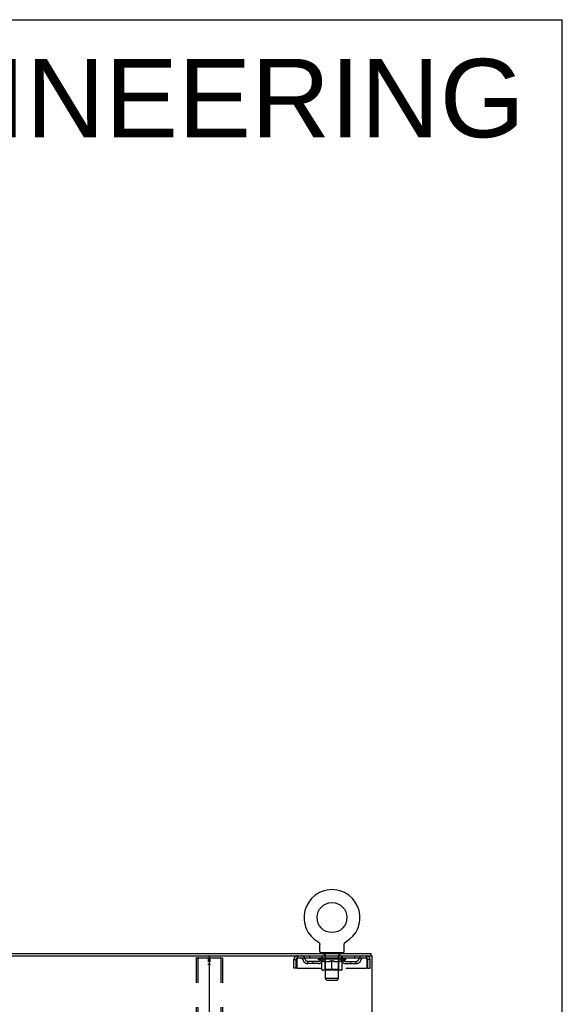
# Model space of a CAD drawing. Header units: inches. Extents: x 0 to 204, y 0 to 132.
# Tile 112 of 112: x 179 to 204, y 87 to 132. Entities that reach past the tile are written whole.
import ezdxf

# ---------------------------------------------------------------- set-up
doc = ezdxf.new("R2010")
doc.units = ezdxf.units.IN
doc.header["$LTSCALE"] = 11.243375
doc.header["$MEASUREMENT"] = 0
doc.linetypes.add('HIDDEN', pattern=[0.2, 0.1, -0.1])
doc.layers.get('0').update_dxf_attribs({"linetype": 'CONTINUOUS'})
for name, color, linetype in [('DEFAULT_2', 8, 'HIDDEN'), ('DIMENSIONS', 7, 'CONTINUOUS'), ('WITNESSMARKS', 7, 'CONTINUOUS')]:
    doc.layers.add(name, color=color, linetype=linetype)
doc.styles.get("Standard").update_dxf_attribs({"font": 'arial.ttf'})

msp = doc.modelspace()

# ---------------------------------------------------------------- linework, layer by layer
at = {"color": 7, "linetype": 'Continuous'}
for p, q in [((0, 132.275), (204.425, 132.275)), ((204.425, 0), (204.425, 132.275)), ((193.193, 89.828), (193.192, 89.828)), ((193.192, 89.828), (193.197, 89.825)), ((193.195, 89.826), (193.194, 89.827)), ((193.197, 89.825), (193.201, 89.822)), ((193.201, 89.822), (193.205, 89.82)), ((193.205, 89.82), (193.209, 89.816)), ((193.209, 89.817), (193.213, 89.813)), ((193.213, 89.813), (193.217, 89.81)), ((193.217, 89.81), (193.221, 89.807)), ((193.221, 89.807), (193.225, 89.803)), ((193.224, 89.803), (193.228, 89.799)), ((193.228, 89.799), (193.231, 89.795)), ((193.231, 89.796), (193.235, 89.792)), ((193.234, 89.792), (193.238, 89.788)), ((193.238, 89.788), (193.241, 89.783)), ((193.24, 89.783), (193.243, 89.779)), ((193.243, 89.779), (193.246, 89.775)), ((193.246, 89.775), (193.248, 89.77)), ((193.248, 89.77), (193.251, 89.766)), ((193.251, 89.766), (193.253, 89.761)), ((193.253, 89.761), (193.255, 89.757)), ((193.255, 89.757), (193.257, 89.752)), ((193.257, 89.752), (193.258, 89.747)), ((193.258, 89.747), (193.26, 89.742)), ((193.26, 89.742), (193.261, 89.737)), ((193.261, 89.737), (193.262, 89.732)), ((193.262, 89.732), (193.263, 89.727)), ((194.392, 89.727), (194.393, 89.732)), ((194.393, 89.732), (194.394, 89.737)), ((194.394, 89.737), (194.396, 89.742)), ((194.396, 89.742), (194.397, 89.747)), ((194.397, 89.747), (194.399, 89.752)), ((194.399, 89.752), (194.401, 89.757)), ((194.401, 89.757), (194.403, 89.761)), ((194.403, 89.761), (194.405, 89.766)), ((194.405, 89.766), (194.407, 89.77)), ((194.407, 89.77), (194.41, 89.775)), ((194.41, 89.775), (194.412, 89.779)), ((194.412, 89.779), (194.415, 89.783)), ((194.415, 89.783), (194.418, 89.788)), ((194.418, 89.788), (194.421, 89.792)), ((194.421, 89.792), (194.424, 89.796)), ((194.424, 89.795), (194.428, 89.799)), ((194.428, 89.799), (194.431, 89.803)), ((194.431, 89.803), (194.435, 89.807)), ((194.435, 89.807), (194.438, 89.81)), ((194.438, 89.81), (194.442, 89.813)), ((194.442, 89.813), (194.446, 89.817)), ((194.446, 89.816), (194.45, 89.82)), ((194.45, 89.82), (194.454, 89.822)), ((194.454, 89.822), (194.459, 89.825)), ((194.454, 89.822), (194.456, 89.823)), ((194.459, 89.825), (194.463, 89.828)), ((194.462, 89.827), (194.46, 89.826)), ((194.463, 89.828), (194.463, 89.828)), ((193.263, 89.727), (193.264, 89.722)), ((193.264, 89.722), (193.265, 89.717)), ((193.265, 89.707), (193.265, 89.703)), ((193.265, 89.389), (193.265, 89.703)), ((193.328, 89.32), (193.328, 89.29)), ((194.328, 89.32), (193.328, 89.32)), ((194.328, 89.32), (194.328, 89.29)), ((194.39, 89.389), (194.39, 89.703)), ((194.391, 89.717), (194.392, 89.722)), ((194.391, 89.712), (194.391, 89.717)), ((194.392, 89.722), (194.392, 89.727)), ((195.63, 89.186), (195.63, 89.29)), ((162.892, 89.186), (188.222, 89.186)), ((195.621, 89.186), (195.592, 89.186))]:
    msp.add_line(p, q, dxfattribs=at)
at = {"color": 3, "linetype": 'Continuous'}
for p, q in [((155.484, 89.29), (195.63, 89.29)), ((188.182, 89.146), (188.182, 9.434)), ((188.222, 89.186), (195.592, 89.186)), ((195.621, 89.186), (195.682, 89.186)), ((195.682, 9.394), (195.682, 89.186))]:
    msp.add_line(p, q, dxfattribs=at)
at = {"color": 7, "linetype": 'Continuous'}
for points in [[(193.265, 89.717), (193.265, 89.712), (193.265, 89.707)], [(194.39, 89.703), (194.39, 89.707), (194.391, 89.712)], [(194.39, 89.703), (194.39, 89.707), (194.391, 89.712)]]:
    msp.add_lwpolyline(points, dxfattribs=at)
msp.add_circle((193.828, 90.948), 0.688, dxfattribs=at)
for centre, radius, start, end in [((193.828, 90.948), 1.288, 299.5053, 240.4947), ((193.334, 89.389), 0.069, 180, 265), ((194.321, 89.389), 0.069, 275, 360), ((188.142, 89.146), 0.04, 0, 90)]:
    msp.add_arc(centre, radius, start, end, dxfattribs=at)
at = {"color": 3, "linetype": 'Continuous'}
msp.add_arc((188.222, 89.146), 0.04, 90, 180, dxfattribs=at)
at = {"layer": 'DEFAULT_2', "color": 8, "linetype": 'HIDDEN'}
for p, q in [((193.2, 89.823), (193.201, 89.822)), ((193.425, 89.32), (193.425, 89.29)), ((193.463, 89.23), (193.463, 89.31)), ((194.193, 89.23), (194.193, 89.31)), ((194.231, 89.32), (194.231, 89.29)), ((187.578, 89.072), (187.578, 9.507)), ((187.599, 89.102), (188.764, 89.102)), ((187.651, 89.072), (187.651, 9.507)), ((188.712, 89.072), (188.712, 9.507)), ((188.786, 89.072), (188.786, 9.507)), ((192.078, 88.623), (192.078, 89.019)), ((192.078, 89.019), (192.182, 89.019)), ((192.182, 88.623), (192.182, 89.019)), ((192.212, 89.019), (192.212, 88.623)), ((192.245, 89.186), (192.245, 89.082)), ((195.411, 89.082), (192.245, 89.082)), ((192.713, 88.831), (192.713, 88.935)), ((193.196, 88.935), (192.713, 88.935)), ((193.196, 88.831), (192.713, 88.831)), ((192.797, 89.186), (192.797, 89.082)), ((192.963, 88.831), (192.963, 88.935)), ((193.194, 89.035), (193.194, 89.082)), ((194.461, 89.035), (193.194, 89.035)), ((193.354, 88.923), (193.194, 89.035)), ((193.204, 89.075), (193.204, 89.082)), ((193.213, 89.072), (193.213, 89.075)), ((193.213, 89.072), (194.443, 89.072)), ((193.222, 89.072), (193.222, 89.075)), ((193.223, 89.072), (193.223, 89.075)), ((193.233, 89.075), (193.233, 89.082)), ((193.249, 89.072), (193.249, 89.075)), ((193.251, 89.072), (193.251, 89.075)), ((193.279, 89.075), (193.279, 89.082)), ((193.294, 89.072), (193.294, 89.075)), ((193.297, 89.072), (193.297, 89.075)), ((193.501, 89.075), (193.299, 89.075)), ((193.343, 89.075), (193.343, 89.082)), ((193.344, 89.072), (193.344, 89.075)), ((193.345, 89.072), (193.345, 89.075)), ((193.348, 89.072), (193.348, 89.075)), ((193.354, 88.923), (193.364, 88.923)), ((193.355, 89.072), (193.355, 89.075)), ((193.355, 89.072), (193.355, 89.075)), ((193.358, 89.072), (193.358, 89.075)), ((193.362, 89.072), (193.362, 89.076)), ((193.364, 88.56), (193.364, 88.967)), ((193.366, 89.072), (193.366, 89.075)), ((193.38, 89.072), (193.38, 89.075)), ((193.39, 89.082), (193.39, 89.186)), ((193.398, 89.072), (193.398, 89.075)), ((193.399, 89.072), (193.399, 89.077)), ((193.419, 89.072), (193.419, 89.075)), ((193.419, 89.072), (193.419, 89.075)), ((193.421, 89.075), (193.421, 89.082)), ((193.43, 89.072), (193.43, 89.075)), ((193.435, 89.072), (193.435, 89.075)), ((193.444, 89.072), (193.444, 89.075)), ((193.455, 89.072), (193.455, 89.079)), ((193.471, 89.072), (193.471, 89.075)), ((193.533, 89.22), (193.473, 89.22)), ((193.474, 89.072), (193.474, 89.075)), ((193.501, 89.072), (193.501, 89.075)), ((193.568, 89.075), (193.506, 89.075)), ((193.507, 88.923), (193.686, 88.923)), ((193.511, 89.075), (193.511, 89.082)), ((193.515, 88.563), (193.515, 89.032)), ((193.518, 89.072), (193.518, 89.075)), ((193.523, 89.072), (193.523, 89.075)), ((193.528, 88.139), (193.528, 89.21)), ((193.529, 89.072), (193.529, 89.08)), ((193.533, 89.072), (193.533, 89.075)), ((193.544, 89.072), (193.544, 89.075)), ((193.568, 89.072), (193.568, 89.075)), ((193.643, 89.075), (193.584, 89.075)), ((193.604, 89.072), (193.604, 89.075)), ((193.611, 89.075), (193.611, 89.082)), ((193.615, 89.072), (193.615, 89.075)), ((193.617, 89.072), (193.617, 89.081)), ((193.62, 89.072), (193.62, 89.075)), ((193.627, 89.072), (193.627, 89.075)), ((193.643, 89.072), (193.643, 89.075)), ((193.723, 89.075), (193.669, 89.075)), ((193.682, 89.072), (193.682, 89.075)), ((193.713, 89.075), (193.791, 89.079)), ((193.718, 89.075), (193.718, 89.082)), ((193.718, 89.081), (193.718, 89.082)), ((193.718, 89.075), (193.718, 89.081)), ((193.718, 89.072), (193.718, 89.075)), ((193.722, 89.072), (193.722, 89.075)), ((193.723, 89.072), (193.723, 89.075)), ((193.724, 89.072), (193.724, 89.075)), ((193.759, 89.075), (193.823, 89.075)), ((193.764, 89.072), (193.764, 89.075)), ((193.77, 89.075), (193.77, 89.078)), ((193.791, 89.075), (193.791, 89.079)), ((193.807, 89.072), (193.807, 89.075)), ((193.825, 89.075), (193.825, 89.075)), ((193.825, 89.072), (193.825, 89.075)), ((193.825, 89.072), (193.825, 89.075)), ((193.828, 89.075), (193.828, 89.082)), ((193.828, 89.082), (193.942, 89.075)), ((193.828, 88.523), (193.828, 88.967)), ((193.83, 89.072), (193.83, 89.075)), ((193.83, 89.072), (193.83, 89.075)), ((193.83, 89.075), (193.83, 89.075)), ((193.849, 89.072), (193.849, 89.075)), ((193.849, 89.075), (193.897, 89.075)), ((193.891, 89.072), (193.891, 89.075)), ((193.932, 89.072), (193.932, 89.075)), ((193.932, 89.072), (193.932, 89.075)), ((193.932, 89.075), (193.987, 89.075)), ((193.933, 89.072), (193.933, 89.075)), ((193.937, 89.081), (193.938, 89.082)), ((193.937, 89.075), (193.937, 89.081)), ((193.937, 89.072), (193.937, 89.075)), ((193.938, 89.075), (193.938, 89.082)), ((193.969, 88.923), (194.149, 88.923)), ((193.974, 89.072), (193.974, 89.075)), ((194.013, 89.072), (194.013, 89.075)), ((194.013, 89.075), (194.072, 89.075)), ((194.028, 89.072), (194.028, 89.075)), ((194.036, 89.072), (194.036, 89.075)), ((194.038, 89.072), (194.038, 89.081)), ((194.041, 89.072), (194.041, 89.075)), ((194.044, 89.075), (194.044, 89.082)), ((194.052, 89.072), (194.052, 89.075)), ((194.088, 89.072), (194.088, 89.075)), ((194.088, 89.075), (194.15, 89.075)), ((194.112, 89.072), (194.112, 89.075)), ((194.183, 89.22), (194.123, 89.22)), ((194.123, 89.072), (194.123, 89.075)), ((194.127, 89.072), (194.127, 89.08)), ((194.128, 88.139), (194.128, 89.21)), ((194.133, 89.072), (194.133, 89.075)), ((194.138, 89.072), (194.138, 89.075)), ((194.141, 88.563), (194.141, 89.032)), ((194.144, 89.075), (194.144, 89.082)), ((194.155, 89.072), (194.155, 89.075)), ((194.155, 89.075), (194.356, 89.075)), ((194.182, 89.072), (194.182, 89.075)), ((194.185, 89.072), (194.185, 89.075)), ((194.2, 89.072), (194.2, 89.079)), ((194.212, 89.072), (194.212, 89.075)), ((194.221, 89.072), (194.221, 89.075)), ((194.225, 89.072), (194.225, 89.075)), ((194.235, 89.075), (194.235, 89.082)), ((194.236, 89.072), (194.236, 89.075)), ((194.236, 89.072), (194.236, 89.075)), ((194.257, 89.072), (194.257, 89.077)), ((194.257, 89.072), (194.257, 89.075)), ((194.265, 89.082), (194.265, 89.186)), ((194.275, 89.072), (194.275, 89.075)), ((194.289, 89.072), (194.289, 89.075)), ((194.291, 88.56), (194.291, 88.967)), ((194.291, 88.923), (194.302, 88.923)), ((194.294, 89.072), (194.294, 89.076)), ((194.297, 89.072), (194.297, 89.075)), ((194.301, 89.072), (194.301, 89.075)), ((194.301, 89.072), (194.301, 89.075)), ((194.302, 88.923), (194.461, 89.035)), ((194.308, 89.072), (194.308, 89.075)), ((194.311, 89.072), (194.311, 89.075)), ((194.312, 89.072), (194.312, 89.075)), ((194.313, 89.075), (194.313, 89.082)), ((194.359, 89.072), (194.359, 89.075)), ((194.362, 89.072), (194.362, 89.075)), ((194.376, 89.075), (194.376, 89.082)), ((194.405, 89.072), (194.405, 89.075)), ((194.407, 89.072), (194.407, 89.075)), ((194.423, 89.075), (194.423, 89.082)), ((194.433, 89.072), (194.433, 89.075)), ((194.434, 89.072), (194.434, 89.075)), ((194.443, 89.072), (194.443, 89.075)), ((194.451, 89.075), (194.451, 89.082)), ((194.459, 88.935), (194.942, 88.935)), ((194.459, 88.831), (194.942, 88.831)), ((194.461, 89.035), (194.461, 89.082)), ((194.692, 88.831), (194.692, 88.935)), ((194.859, 89.186), (194.859, 89.082)), ((194.942, 88.831), (194.942, 88.935)), ((195.411, 89.082), (195.411, 89.186)), ((195.444, 88.623), (195.444, 89.019)), ((195.474, 88.623), (195.474, 89.019)), ((195.578, 89.019), (195.474, 89.019)), ((195.578, 88.623), (195.578, 89.019)), ((192.182, 88.623), (192.078, 88.623)), ((192.212, 88.623), (195.444, 88.623)), ((194.254, 88.523), (193.401, 88.523)), ((193.515, 88.563), (193.475, 88.523)), ((194.141, 88.563), (193.515, 88.563)), ((194.141, 88.563), (194.18, 88.523)), ((195.474, 88.623), (195.578, 88.623)), ((194.128, 88.139), (193.528, 88.139)), ((193.597, 88.07), (193.528, 88.139)), ((193.597, 88.07), (194.059, 88.07)), ((194.059, 88.07), (194.128, 88.139))]:
    msp.add_line(p, q, dxfattribs=at)
for points in [[(187.578, 89.072), (187.579, 89.08), (187.581, 89.087), (187.584, 89.093), (187.588, 89.098), (187.593, 89.101), (187.599, 89.102)], [(187.673, 89.102), (187.667, 89.101), (187.662, 89.098), (187.658, 89.093), (187.654, 89.087), (187.652, 89.08), (187.651, 89.072)], [(188.712, 89.072), (188.711, 89.08), (188.709, 89.087), (188.706, 89.093), (188.701, 89.098), (188.697, 89.101), (188.691, 89.102)], [(188.764, 89.102), (188.77, 89.101), (188.775, 89.098), (188.779, 89.093), (188.783, 89.087), (188.785, 89.08), (188.786, 89.072)], [(192.245, 89.186), (192.242, 89.185), (192.24, 89.181), (192.238, 89.176), (192.235, 89.169), (192.233, 89.16), (192.231, 89.149), (192.228, 89.137), (192.226, 89.123), (192.224, 89.107), (192.221, 89.091), (192.219, 89.074), (192.216, 89.056), (192.214, 89.037), (192.212, 89.019)], [(192.245, 89.082), (192.242, 89.081), (192.24, 89.08), (192.238, 89.078), (192.235, 89.075), (192.233, 89.072), (192.231, 89.068), (192.228, 89.063), (192.226, 89.058), (192.224, 89.052), (192.221, 89.046), (192.219, 89.039), (192.216, 89.033), (192.214, 89.026), (192.212, 89.019)], [(193.514, 88.923), (193.489, 88.928), (193.465, 88.933), (193.44, 88.94), (193.415, 88.948), (193.39, 88.957), (193.364, 88.967)], [(193.364, 88.966), (193.389, 88.956), (193.413, 88.948), (193.437, 88.94), (193.46, 88.934), (193.483, 88.928), (193.507, 88.923)], [(193.828, 88.967), (193.802, 88.957), (193.776, 88.948), (193.751, 88.94), (193.726, 88.933), (193.701, 88.928), (193.677, 88.923)], [(193.686, 88.923), (193.71, 88.928), (193.733, 88.934), (193.756, 88.94), (193.78, 88.948), (193.804, 88.956), (193.828, 88.965)], [(193.979, 88.923), (193.954, 88.928), (193.929, 88.934), (193.904, 88.94), (193.879, 88.948), (193.853, 88.957), (193.828, 88.967)], [(193.828, 88.965), (193.852, 88.956), (193.876, 88.947), (193.9, 88.94), (193.923, 88.933), (193.946, 88.928), (193.969, 88.923)], [(194.291, 88.967), (194.265, 88.957), (194.24, 88.948), (194.215, 88.94), (194.19, 88.933), (194.166, 88.928), (194.141, 88.923)], [(194.149, 88.923), (194.172, 88.928), (194.196, 88.934), (194.219, 88.94), (194.243, 88.948), (194.267, 88.956), (194.291, 88.966)], [(195.444, 89.019), (195.441, 89.037), (195.439, 89.056), (195.437, 89.074), (195.434, 89.091), (195.432, 89.107), (195.43, 89.123), (195.427, 89.137), (195.425, 89.149), (195.423, 89.16), (195.42, 89.169), (195.418, 89.176), (195.415, 89.181), (195.413, 89.185), (195.411, 89.186)], [(195.444, 89.019), (195.441, 89.026), (195.439, 89.033), (195.437, 89.039), (195.434, 89.046), (195.432, 89.052), (195.43, 89.058), (195.427, 89.063), (195.425, 89.068), (195.423, 89.072), (195.42, 89.075), (195.418, 89.078), (195.415, 89.08), (195.413, 89.081), (195.411, 89.082)]]:
    msp.add_lwpolyline(points, dxfattribs=at)
for centre, radius, start, end in [((193.334, 89.389), 0.069, 265, 270), ((193.453, 89.31), 0.01, 0, 90), ((194.203, 89.31), 0.01, 90, 180), ((194.321, 89.389), 0.069, 270, 275), ((192.245, 89.019), 0.167, 90, 180), ((192.245, 89.019), 0.063, 90, 180), ((192.424, 89.019), 0.167, 8.0716, 90), ((192.425, 89.019), 0.0625, 7.9863, 90), ((192.713, 89.06), 0.229, 187.9863, 270), ((192.713, 89.06), 0.125, 188.0716, 270), ((193.196, 89.06), 0.125, 270, 351.9284), ((193.196, 89.06), 0.229, 270, 352.0137), ((193.485, 89.019), 0.167, 90, 171.9284), ((193.485, 89.019), 0.0625, 90, 172.0137), ((193.473, 89.23), 0.01, 180, 270), ((193.475, 89.032), 0.0398, 0, 90), ((193.518, 89.21), 0.01, 0, 90), ((194.138, 89.21), 0.01, 90, 180), ((194.18, 89.032), 0.0398, 90, 180), ((194.17, 89.019), 0.167, 8.0716, 90), ((194.171, 89.019), 0.0625, 7.9863, 90), ((194.183, 89.23), 0.01, 270, 360), ((194.459, 89.06), 0.229, 187.9863, 270), ((194.459, 89.06), 0.125, 188.0716, 270), ((194.942, 89.06), 0.125, 270, 351.9284), ((194.942, 89.06), 0.229, 270, 352.0137), ((195.231, 89.019), 0.167, 90, 171.9284), ((195.231, 89.019), 0.0625, 90, 172.0137), ((195.411, 89.019), 0.167, 0, 90), ((195.411, 89.019), 0.063, 0, 90), ((193.401, 88.56), 0.0371, 180, 270), ((194.254, 88.56), 0.0371, 270, 360)]:
    msp.add_arc(centre, radius, start, end, dxfattribs=at)
for centre, major_axis, ratio, start_param, end_param in [((193.828, 89.082), (0.633, 0.007), 0.05963, 2.96643, 3.140963), ((193.175, 89.07), (0.198, 0), 0.060556, 0.430652, 1.470503), ((193.828, 89.082), (0.633, 0), 0.060556, 3.141593, 3.316126), ((193.175, 89.063), (0.198, 0.002), 0.05963, 1.376596, 1.469874), ((193.828, 89.082), (0.633, 0.013), 0.05688, 2.791345, 2.965878), ((193.15, 89.07), (0.198, 0.002), 0.05963, 0.25549, 1.295341), ((193.219, 89.07), (0.198, -0.002), 0.05963, 0.605815, 1.645666), ((193.828, 89.082), (0.633, -0.007), 0.05963, -2.96643, -2.791898), ((193.219, 89.063), (0.198, 0), 0.060556, 1.551758, 1.645036), ((193.15, 89.063), (0.198, 0.004), 0.05688, 1.20151, 1.294789), ((193.22, 89.065), (0.164, 0.002), 0.05963, 1.065228, 1.614276), ((193.2, 89.065), (0.164, 0.003), 0.05688, 0.890143, 1.43919), ((193.258, 89.065), (0.164, 0), 0.060556, 1.240391, 1.789438), ((193.828, 89.082), (0.633, 0.019), 0.052395, 2.616403, 2.790936), ((193.147, 89.07), (0.198, 0.004), 0.05688, 0.080405, 1.120256), ((193.281, 89.07), (0.198, -0.004), 0.05688, 0.7809, 1.820751), ((193.828, 89.082), (0.633, -0.013), 0.05688, -2.791345, -2.616812), ((193.281, 89.063), (0.198, -0.002), 0.05963, 1.72692, 1.820198), ((193.147, 89.063), (0.198, 0.006), 0.052395, 1.026568, 1.119847), ((193.2, 89.065), (0.164, 0.005), 0.052395, 0.715201, 1.264248), ((193.314, 89.065), (0.164, -0.002), 0.05963, 1.415553, 1.9646), ((193.828, 89.082), (0.633, 0.025), 0.046319, 2.441654, 2.616187), ((193.361, 89.07), (0.198, -0.006), 0.052395, 0.955842, 1.995693), ((193.828, 89.082), (0.633, -0.019), 0.052395, -2.616403, -2.44187), ((193.164, 89.07), (0.198, 0.006), 0.052395, -0.094537, 0.945314), ((193.361, 89.063), (0.198, -0.004), 0.05688, 1.902006, 1.995284), ((193.164, 89.063), (0.198, 0.008), 0.046319, 0.851819, 0.945098), ((193.218, 89.065), (0.164, 0.006), 0.046319, 0.540452, 1.089499), ((193.385, 89.065), (0.164, -0.003), 0.05688, 1.590638, 2.139686), ((193.828, 89.082), (0.633, 0.029), 0.038841, 2.267123, 2.441656), ((193.454, 89.07), (0.198, -0.008), 0.046319, 1.130591, 2.170442), ((193.201, 89.07), (0.198, 0.008), 0.046319, -0.269286, 0.770565), ((193.828, 89.082), (0.633, -0.025), 0.046319, -2.441654, -2.267121), ((193.454, 89.063), (0.198, -0.006), 0.052395, 2.076947, 2.170226), ((193.201, 89.063), (0.198, 0.009), 0.038841, 0.677289, 0.770567), ((193.255, 89.065), (0.164, 0.008), 0.038841, 0.365921, 0.914969), ((193.469, 89.065), (0.164, -0.005), 0.052395, 1.76558, 2.314627), ((193.828, 89.082), (0.633, 0.033), 0.030195, 2.09281, 2.267343), ((193.559, 89.07), (0.198, -0.009), 0.038841, 1.305122, 2.344973), ((193.257, 89.07), (0.198, 0.009), 0.038841, -0.443817, 0.596034), ((193.828, 89.082), (0.633, -0.029), 0.038841, -2.267123, -2.092591), ((193.559, 89.063), (0.198, -0.008), 0.046319, 2.251696, 2.344975), ((193.257, 89.063), (0.198, 0.01), 0.030195, 0.502975, 0.596254), ((193.309, 89.065), (0.164, 0.009), 0.030195, 0.191608, 0.740655), ((193.565, 89.065), (0.164, -0.006), 0.046319, 1.940329, 2.489376), ((193.33, 89.07), (0.198, 0.01), 0.030195, -0.61813, 0.421721), ((193.828, 89.082), (0.633, 0.036), 0.020645, 1.918687, 2.09322), ((193.672, 89.07), (0.198, -0.01), 0.030195, 1.479435, 2.519286), ((193.828, 89.082), (0.633, -0.033), 0.030195, -2.09281, -1.918277), ((193.672, 89.063), (0.198, -0.009), 0.038841, 2.426227, 2.519505), ((193.33, 89.063), (0.198, 0.011), 0.020645, 0.328852, 0.422131), ((193.379, 89.065), (0.164, 0.009), 0.020645, 0.017485, 0.566532), ((193.668, 89.065), (0.164, -0.008), 0.038841, 2.11486, 2.663907), ((193.419, 89.07), (0.198, 0.011), 0.020645, -0.792253, 0.247598), ((193.828, 89.082), (0.633, 0.038), 0.010478, 1.744704, 1.919237), ((193.79, 89.07), (0.198, -0.011), 0.020645, 1.653558, 2.693409), ((193.828, 89.082), (0.633, -0.036), 0.020645, -1.918687, -1.744154), ((193.79, 89.063), (0.198, -0.01), 0.030195, 2.60054, 2.693819), ((193.419, 89.063), (0.198, 0.012), 0.010478, 0.154869, 0.248148), ((193.463, 89.065), (0.164, 0.01), 0.010478, 6.126688, 6.675735), ((193.777, 89.065), (0.164, -0.009), 0.030195, 2.289173, 2.83822), ((193.52, 89.07), (0.198, 0.012), 0.010478, -0.966236, -0.000846), ((193.909, 89.07), (0.198, -0.012), 0.010478, 1.827541, 2.867392), ((193.828, 89.082), (0.633, -0.038), 0.010478, -1.744704, -1.570171), ((193.909, 89.063), (0.198, -0.011), 0.020645, 2.774664, 2.867942), ((193.887, 89.065), (0.164, -0.009), 0.020645, 2.463296, 3.012344), ((193.747, 89.07), (0.198, 0.012), 0.010478, 0.274201, 1.314052), ((193.661, 89.065), (0.164, 0.01), 0.010478, -0.000298, 0.504314), ((193.631, 89.063), (0.198, 0.012), 0.010478, 0.192946, 0.399283), ((193.828, 89.082), (0.633, 0.038), 0.010478, -1.578586, -1.396888), ((194.025, 89.063), (0.198, -0.012), 0.010478, 2.948646, 3.041925), ((193.995, 89.065), (0.164, -0.01), 0.010478, 2.637279, 3.142076), ((193.866, 89.07), (0.198, 0.011), 0.020645, 0.448184, 1.488034), ((193.769, 89.065), (0.164, 0.009), 0.020645, 0.129249, 0.678296), ((193.747, 89.063), (0.198, 0.011), 0.020645, 0.273651, 0.366929), ((194.135, 89.07), (0.198, -0.012), 0.010478, -3.140747, -2.175357), ((193.828, 89.082), (0.633, 0.036), 0.020645, -1.397439, -1.222906), ((193.828, 89.082), (0.633, -0.038), 0.010478, 1.222355, 1.396888), ((193.984, 89.07), (0.198, 0.01), 0.030195, 0.622307, 1.662158), ((193.879, 89.065), (0.164, 0.009), 0.030195, 0.303372, 0.852419), ((194.192, 89.065), (0.164, -0.01), 0.010478, 2.749043, 3.29809), ((194.236, 89.07), (0.198, -0.011), 0.020645, 2.893995, 3.933846), ((193.866, 89.063), (0.198, 0.01), 0.030195, 0.447774, 0.541052), ((194.236, 89.063), (0.198, -0.012), 0.010478, 2.893445, 2.986723), ((193.828, 89.082), (0.633, 0.033), 0.030195, -1.223315, -1.048783), ((193.828, 89.082), (0.633, -0.036), 0.020645, 1.048373, 1.222906), ((194.097, 89.07), (0.198, 0.009), 0.038841, 0.79662, 1.836471), ((193.987, 89.065), (0.164, 0.008), 0.038841, 0.477686, 1.026733), ((194.276, 89.065), (0.164, -0.009), 0.020645, 2.57506, 3.124108), ((194.325, 89.07), (0.198, -0.01), 0.030195, 2.719872, 3.759723), ((194.201, 89.07), (0.198, 0.008), 0.046319, 0.971151, 2.011002), ((193.984, 89.063), (0.198, 0.009), 0.038841, 0.622087, 0.715366), ((194.325, 89.063), (0.198, -0.011), 0.020645, 2.719462, 2.812741), ((193.828, 89.082), (0.633, 0.029), 0.038841, -1.049002, -0.874469), ((193.828, 89.082), (0.633, -0.033), 0.030195, 0.87425, 1.048783), ((194.091, 89.065), (0.164, 0.006), 0.046319, 0.652216, 1.201263), ((194.295, 89.07), (0.198, 0.006), 0.052395, 1.1459, 2.185751), ((194.346, 89.065), (0.164, -0.009), 0.030195, 2.400937, 2.949985), ((194.399, 89.07), (0.198, -0.009), 0.038841, 2.545558, 3.585409), ((194.186, 89.065), (0.164, 0.005), 0.052395, 0.826965, 1.376012), ((194.097, 89.063), (0.198, 0.008), 0.046319, 0.796618, 0.889896), ((194.399, 89.063), (0.198, -0.01), 0.030195, 2.545339, 2.638617), ((194.374, 89.07), (0.198, 0.004), 0.05688, 1.320842, 2.360692), ((193.828, 89.082), (0.633, 0.025), 0.046319, -0.874471, -0.699939), ((193.828, 89.082), (0.633, -0.029), 0.038841, 0.699936, 0.874469), ((194.455, 89.07), (0.198, -0.008), 0.046319, 2.371028, 3.410879), ((194.401, 89.065), (0.164, -0.008), 0.038841, 2.226624, 2.775671), ((194.437, 89.07), (0.198, 0.002), 0.05963, 1.495927, 2.535778), ((194.271, 89.065), (0.164, 0.003), 0.05688, 1.001907, 1.550954), ((194.492, 89.07), (0.198, -0.006), 0.052395, 2.196279, 3.23613), ((194.201, 89.063), (0.198, 0.006), 0.052395, 0.971367, 1.064645), ((194.437, 89.065), (0.164, -0.006), 0.046319, 2.052093, 2.601141), ((194.481, 89.07), (0.198, 0), 0.060556, 1.671089, 2.71094), ((194.455, 89.063), (0.198, -0.009), 0.038841, 2.371026, 2.464304), ((194.509, 89.07), (0.198, -0.004), 0.05688, 2.021337, 3.061188), ((193.828, 89.082), (0.633, 0.019), 0.052395, -0.699723, -0.52519), ((193.828, 89.082), (0.633, -0.025), 0.046319, 0.525406, 0.699939), ((194.505, 89.07), (0.198, -0.002), 0.05963, 1.846251, 2.886102), ((194.342, 89.065), (0.164, 0.002), 0.05963, 1.176993, 1.72604), ((194.456, 89.065), (0.164, -0.005), 0.052395, 1.877344, 2.426392), ((194.397, 89.065), (0.164, 0), 0.060556, 1.352155, 1.901202), ((194.455, 89.065), (0.164, -0.003), 0.05688, 1.702402, 2.25145), ((194.435, 89.065), (0.164, -0.002), 0.05963, 1.527317, 2.076364), ((194.295, 89.063), (0.198, 0.004), 0.05688, 1.146309, 1.239587), ((194.492, 89.063), (0.198, -0.008), 0.046319, 2.196495, 2.289773), ((193.828, 89.082), (0.633, 0.013), 0.05688, -0.524781, -0.350248), ((193.828, 89.082), (0.633, -0.019), 0.052395, 0.350657, 0.52519), ((194.374, 89.063), (0.198, 0.002), 0.05963, 1.321394, 1.414673), ((194.509, 89.063), (0.198, -0.006), 0.052395, 2.021746, 2.115024), ((193.828, 89.082), (0.633, 0.007), 0.05963, -0.349695, -0.175162), ((193.828, 89.082), (0.633, -0.013), 0.05688, 0.175715, 0.350248), ((194.437, 89.063), (0.198, 0), 0.060556, 1.496556, 1.589835), ((194.505, 89.063), (0.198, -0.004), 0.05688, 1.846804, 1.940083), ((194.481, 89.063), (0.198, -0.002), 0.05963, 1.671719, 1.764997), ((193.828, 89.082), (0.633, 0), 0.060556, -0.174533, 0), ((193.828, 89.082), (0.633, -0.007), 0.05963, 0.000629, 0.175162)]:
    msp.add_ellipse(centre, major_axis=major_axis, ratio=ratio, start_param=start_param, end_param=end_param, dxfattribs=at)
at = {"layer": 'WITNESSMARKS', "color": 40, "linetype": 'Continuous'}
for p, q in [((188.119, 89.061), (188.244, 89.061)), ((188.119, 88.998), (188.244, 88.998)), ((188.119, 88.936), (188.244, 88.936)), ((188.119, 88.811), (188.244, 88.811))]:
    msp.add_line(p, q, dxfattribs=at)

# ---------------------------------------------------------------- texts
at = {"layer": 'DIMENSIONS', "color": 2, "linetype": 'Continuous', "insert": (157.066, 130.471), "char_height": 3.6075, "width": 91.11284, "attachment_point": 2, "line_spacing_factor": 0.9}
msp.add_mtext('SAGINAW CONTROL & ENGINEERING\\PSCE-N80C4018SS', dxfattribs=at)

doc.saveas('drawing.dxf')
